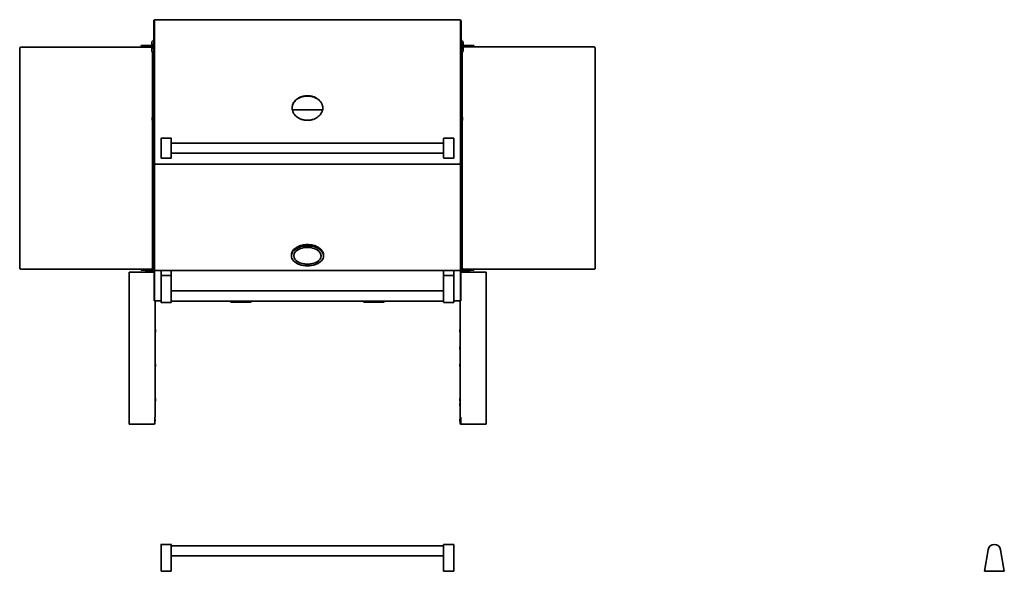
# Model space of a CAD drawing. Extents: x -11 to 97, y -18 to 91.
# Tile 6 of 6: x -11 to 85, y 37 to 91. Entities that reach past the tile are written whole.
import ezdxf

# ---------------------------------------------------------------- set-up
doc = ezdxf.new("R2010")
doc.units = 0
doc.header["$MEASUREMENT"] = 0

msp = doc.modelspace()

# ---------------------------------------------------------------- linework, layer by layer
at = {"color": 7, "lineweight": 35}
for p, q in [((1.981, 91.117), (2.04, 91.117)), ((1.981, 89.065), (1.981, 91.117)), ((2.125, 91.164), (2.04, 91.164)), ((2.04, 89.089), (2.04, 91.164)), ((2.04, 89.065), (2.04, 91.117)), ((2.125, 91.164), (2.125, 91.164)), ((31.875, 91.164), (2.125, 91.164)), ((31.959, 91.164), (31.875, 91.164)), ((31.875, 91.164), (31.875, 91.164)), ((31.959, 91.164), (31.959, 89.089)), ((31.959, 91.084), (32.019, 91.084)), ((32.019, 89.031), (32.019, 91.084)), ((0.988, 88.647), (0.738, 88.647)), ((0.738, 88.572), (0.738, 88.647)), ((0.738, 88.572), (0.988, 88.572)), ((1.785, 88.647), (0.988, 88.647)), ((1.785, 88.572), (0.988, 88.572)), ((1.175, 88.485), (1.175, 88.572)), ((1.425, 88.485), (1.425, 88.572)), ((1.785, 88.163), (1.785, 88.913)), ((1.981, 89.065), (1.981, 88.852)), ((1.981, 80.629), (1.981, 88.852)), ((2.04, 88.925), (2.04, 89.089)), ((2.04, 88.852), (2.04, 89.065)), ((2.04, 80.629), (2.04, 88.852)), ((31.959, 89.089), (31.959, 88.87)), ((31.959, 88.87), (31.959, 80.586)), ((32.019, 88.819), (32.019, 89.031)), ((32.019, 80.596), (32.019, 88.819)), ((32.215, 88.163), (32.215, 88.913)), ((33.012, 88.647), (32.215, 88.647)), ((33.012, 88.572), (32.215, 88.572)), ((32.575, 88.5), (32.575, 88.572)), ((32.825, 88.5), (32.825, 88.572)), ((33.262, 88.647), (33.012, 88.647)), ((33.012, 88.572), (33.262, 88.572)), ((33.262, 88.647), (33.262, 88.572)), ((-11.065, 88.448), (-11.137, 88.448)), ((-11.137, 88.448), (-11.137, 66.823)), ((-11.065, 88.485), (1.785, 88.485)), ((-11.065, 88.448), (-11.065, 88.485)), ((-11.065, 88.448), (-11.065, 88.413)), ((1.863, 87.982), (1.863, 81.671)), ((32.137, 81.671), (32.137, 87.982)), ((32.215, 88.5), (45.065, 88.5)), ((45.065, 88.463), (45.065, 88.5)), ((45.065, 88.428), (45.065, 88.463)), ((45.065, 88.463), (45.137, 88.463)), ((45.137, 66.838), (45.137, 88.463)), ((1.981, 74.127), (1.981, 82.197)), ((15.5, 82.549), (15.5, 82.548)), ((18.48, 82.352), (15.52, 82.352)), ((18.5, 82.549), (18.5, 82.548)), ((1.831, 81.602), (1.831, 81.525)), ((1.831, 81.525), (1.831, 81.356)), ((1.863, 81.287), (1.863, 66.823)), ((1.981, 81.692), (1.921, 81.692)), ((1.981, 81.266), (1.921, 81.266)), ((1.981, 81.559), (1.981, 81.692)), ((1.981, 81.266), (1.981, 81.559)), ((32.019, 81.692), (32.079, 81.692)), ((32.019, 81.266), (32.079, 81.266)), ((32.137, 66.838), (32.137, 81.287)), ((32.169, 81.451), (32.169, 81.602)), ((32.169, 81.356), (32.169, 81.451)), ((1.981, 80.629), (1.981, 80.061)), ((1.981, 80.061), (1.981, 77.243)), ((2.04, 80.586), (2.04, 80.629)), ((2.04, 80.061), (2.04, 80.629)), ((2.04, 79.998), (2.04, 80.586)), ((2.04, 80.061), (2.04, 77.243)), ((2.04, 77.113), (2.04, 79.998)), ((31.959, 80.586), (31.959, 79.998)), ((31.959, 77.113), (31.959, 79.998)), ((32.019, 80.027), (32.019, 80.596)), ((32.025, 80.55), (32.019, 80.55)), ((32.025, 80.058), (32.019, 80.058)), ((32.019, 80.027), (32.019, 77.21)), ((32.112, 80.365), (32.112, 80.428)), ((32.112, 80.196), (32.112, 80.365)), ((32.112, 80.18), (32.112, 80.196)), ((2.687, 79.216), (2.687, 79.575)), ((2.687, 79.216), (2.687, 78.024)), ((3.667, 79.595), (2.707, 79.595)), ((3.687, 79.575), (3.687, 79.216)), ((3.687, 78.024), (3.687, 79.216)), ((3.687, 79.12), (30.312, 79.12)), ((30.312, 79.216), (30.312, 79.575)), ((30.312, 79.216), (30.312, 78.024)), ((30.332, 79.595), (31.292, 79.595)), ((31.312, 79.575), (31.312, 79.216)), ((31.312, 78.024), (31.312, 79.216)), ((2.687, 77.665), (2.687, 78.024)), ((3.687, 78.12), (30.312, 78.12)), ((3.687, 78.024), (3.687, 77.665)), ((30.312, 77.665), (30.312, 78.024)), ((31.312, 78.024), (31.312, 77.665)), ((2.04, 74.158), (2.04, 77.113)), ((2.04, 74.127), (2.04, 77.113)), ((2.04, 77.113), (2.125, 77.113)), ((2.125, 77.113), (2.125, 77.058)), ((31.875, 77.058), (2.125, 77.058)), ((2.687, 77.665), (2.687, 77.665)), ((3.667, 77.645), (2.707, 77.645)), ((3.667, 77.645), (2.707, 77.645)), ((3.687, 77.665), (3.687, 77.665)), ((30.312, 77.665), (30.312, 77.665)), ((31.292, 77.645), (30.332, 77.645)), ((30.332, 77.645), (31.292, 77.645)), ((31.312, 77.665), (31.312, 77.665)), ((31.959, 77.113), (31.875, 77.113)), ((31.875, 77.113), (31.875, 77.058)), ((31.897, 77.088), (31.897, 77.113)), ((31.959, 77.105), (31.959, 74.158)), ((32.019, 74.127), (32.019, 77.21)), ((32.025, 75.3), (32.019, 75.3)), ((32.112, 75.177), (32.112, 75.178)), ((32.112, 75.035), (32.112, 75.177)), ((2.04, 73.886), (2.04, 74.158)), ((31.959, 74.158), (31.959, 73.826)), ((32.025, 74.808), (32.019, 74.808)), ((32.112, 74.93), (32.112, 75.035)), ((1.981, 74.127), (1.981, 73.804)), ((1.981, 66.89), (1.981, 73.804)), ((2.04, 73.804), (2.04, 74.127)), ((2.04, 66.89), (2.04, 73.804)), ((31.959, 73.826), (31.959, 66.86)), ((32.019, 73.804), (32.019, 74.127)), ((32.019, 66.89), (32.019, 73.804)), ((1.947, 70.89), (1.947, 70.87)), ((1.947, 70.884), (1.947, 70.875)), ((1.947, 70.883), (1.947, 70.881)), ((1.947, 70.873), (1.947, 70.875)), ((1.947, 70.873), (1.947, 70.87)), ((1.947, 70.872), (1.947, 70.871)), ((1.947, 70.871), (1.947, 70.871)), ((1.947, 70.87), (1.947, 70.787)), ((1.947, 70.787), (1.947, 70.718)), ((1.947, 70.732), (1.947, 70.731)), ((1.947, 70.731), (1.947, 70.72)), ((1.947, 70.72), (1.947, 70.721)), ((1.947, 70.72), (1.947, 70.717)), ((1.947, 70.718), (1.947, 70.712)), ((32.052, 70.87), (32.052, 70.89)), ((32.052, 70.786), (32.052, 70.87)), ((32.052, 70.718), (32.052, 70.786)), ((32.052, 70.712), (32.052, 70.718)), ((15.425, 68.192), (15.425, 68.102)), ((18.575, 68.192), (18.575, 68.102)), ((-11.065, 66.823), (-11.137, 66.823)), ((-11.065, 66.858), (-11.065, 66.823)), ((-11.065, 66.823), (-11.065, 66.786)), ((0.924, 66.786), (-11.065, 66.786)), ((-0.435, 66.508), (-0.138, 66.508)), ((-0.435, 51.671), (-0.435, 66.508)), ((-0.244, 66.786), (0.738, 66.786)), ((1.952, 66.508), (-0.138, 66.508)), ((0.988, 66.786), (0.738, 66.786)), ((0.738, 66.712), (0.738, 66.786)), ((0.738, 66.712), (0.988, 66.712)), ((0.988, 66.786), (1.956, 66.786)), ((0.988, 66.712), (1.956, 66.712)), ((1.139, 66.712), (1.156, 66.712)), ((1.156, 66.712), (1.462, 66.712)), ((1.161, 66.527), (1.991, 66.527)), ((1.791, 66.858), (1.791, 66.823)), ((1.863, 66.823), (1.791, 66.823)), ((1.791, 66.823), (1.791, 66.786)), ((1.791, 66.822), (1.863, 66.822)), ((1.863, 66.823), (1.863, 66.822)), ((1.863, 66.822), (1.863, 66.786)), ((1.981, 66.89), (1.981, 66.713)), ((2.04, 66.713), (1.981, 66.713)), ((2, 64.403), (2, 66.626)), ((2.04, 66.86), (2.04, 66.89)), ((2.04, 66.713), (2.04, 66.89)), ((2.04, 66.677), (2.04, 66.86)), ((31.959, 66.677), (2.04, 66.677)), ((2.048, 66.636), (2.048, 64.402)), ((2.048, 64.403), (2.048, 66.626)), ((2.067, 66.677), (2.072, 66.669)), ((2.687, 66.197), (2.687, 66.657)), ((2.707, 66.677), (3.667, 66.677)), ((3.687, 66.657), (3.687, 66.197)), ((30.312, 66.197), (30.312, 66.657)), ((30.332, 66.677), (31.292, 66.677)), ((31.312, 66.657), (31.312, 66.197)), ((31.933, 66.677), (31.928, 66.669)), ((31.952, 66.636), (31.952, 64.402)), ((31.952, 64.403), (31.952, 66.626)), ((31.959, 66.86), (31.959, 66.677)), ((32.019, 66.713), (31.959, 66.713)), ((32, 64.403), (32, 66.626)), ((32.009, 66.527), (32.839, 66.527)), ((32.009, 66.491), (32.042, 66.491)), ((32.009, 66.484), (32.032, 66.484)), ((32.019, 66.713), (32.019, 66.89)), ((32.044, 66.786), (33.012, 66.786)), ((32.044, 66.712), (33.012, 66.712)), ((32.098, 66.508), (34.187, 66.508)), ((32.137, 66.873), (32.137, 66.837)), ((32.137, 66.838), (32.209, 66.838)), ((32.137, 66.837), (32.137, 66.801)), ((32.209, 66.837), (32.137, 66.837)), ((32.209, 66.801), (32.137, 66.801)), ((32.209, 66.838), (32.209, 66.873)), ((32.209, 66.838), (32.209, 66.801)), ((45.065, 66.801), (32.209, 66.801)), ((34.244, 66.801), (32.387, 66.801)), ((32.538, 66.712), (32.861, 66.712)), ((32.575, 66.801), (32.575, 66.786)), ((32.825, 66.801), (32.825, 66.786)), ((33.262, 66.786), (33.012, 66.786)), ((33.012, 66.712), (33.262, 66.712)), ((33.262, 66.786), (33.262, 66.712)), ((34.485, 66.508), (34.187, 66.508)), ((34.485, 66.508), (34.485, 51.671)), ((45.065, 66.838), (45.065, 66.873)), ((45.065, 66.838), (45.137, 66.838)), ((45.065, 66.838), (45.065, 66.801)), ((2.687, 66.177), (2.707, 66.177)), ((2.687, 64.076), (2.687, 66.177)), ((3.667, 66.177), (2.707, 66.177)), ((3.667, 66.177), (3.687, 66.177)), ((3.687, 66.177), (3.687, 64.076)), ((30.312, 66.177), (30.332, 66.177)), ((30.312, 64.076), (30.312, 66.177)), ((30.332, 66.177), (31.292, 66.177)), ((31.292, 66.177), (31.312, 66.177)), ((31.312, 66.177), (31.312, 64.076)), ((3.687, 64.677), (30.312, 64.677)), ((2, 64.403), (2, 63.715)), ((2.048, 63.715), (2, 63.715)), ((2.048, 64.403), (2.048, 63.715)), ((2.048, 63.715), (2.048, 64.402)), ((2.687, 63.715), (2.048, 63.715)), ((2.112, 63.715), (2.112, 52.358)), ((2.687, 64.076), (2.687, 63.572)), ((3.667, 63.552), (2.707, 63.552)), ((3.687, 63.572), (3.687, 64.076)), ((3.687, 63.677), (30.312, 63.677)), ((9.515, 63.592), (9.513, 63.677)), ((9.545, 63.563), (10.717, 63.563)), ((10.283, 63.563), (9.545, 63.563)), ((9.642, 63.677), (9.643, 63.592)), ((9.655, 63.677), (9.655, 63.568)), ((9.685, 63.592), (9.683, 63.677)), ((10.238, 63.677), (10.238, 63.592)), ((10.241, 63.677), (10.241, 63.568)), ((11.455, 63.563), (10.283, 63.563)), ((10.314, 63.592), (10.314, 63.677)), ((10.717, 63.563), (11.455, 63.563)), ((10.987, 63.677), (10.986, 63.592)), ((11.045, 63.677), (11.045, 63.568)), ((11.052, 63.592), (11.054, 63.677)), ((11.452, 63.677), (11.449, 63.592)), ((11.453, 63.677), (11.453, 63.568)), ((11.467, 63.592), (11.469, 63.677)), ((11.485, 63.592), (11.487, 63.677)), ((22.515, 63.592), (22.513, 63.677)), ((22.545, 63.563), (23.862, 63.563)), ((23.138, 63.563), (22.545, 63.563)), ((22.575, 63.677), (22.577, 63.592)), ((22.59, 63.677), (22.59, 63.568)), ((22.607, 63.592), (22.605, 63.677)), ((23.09, 63.677), (23.091, 63.592)), ((23.096, 63.677), (23.096, 63.568)), ((24.455, 63.563), (23.138, 63.563)), ((23.163, 63.592), (23.162, 63.677)), ((23.845, 63.677), (23.844, 63.592)), ((23.862, 63.563), (24.455, 63.563)), ((23.911, 63.677), (23.911, 63.568)), ((23.916, 63.592), (23.917, 63.677)), ((24.398, 63.677), (24.396, 63.592)), ((24.412, 63.677), (24.412, 63.568)), ((24.425, 63.592), (24.428, 63.677)), ((24.485, 63.592), (24.487, 63.677)), ((30.312, 64.076), (30.312, 63.572)), ((30.332, 63.552), (31.292, 63.552)), ((31.312, 63.572), (31.312, 64.076)), ((31.952, 63.715), (31.312, 63.715)), ((31.937, 52.358), (31.937, 63.715)), ((31.952, 64.403), (31.952, 63.715)), ((31.952, 63.715), (31.952, 64.402)), ((31.952, 63.715), (32, 63.715)), ((32, 64.403), (32, 63.715)), ((2.158, 60.826), (2.158, 60.827)), ((2.158, 60.769), (2.158, 60.826)), ((2.158, 60.769), (2.158, 60.727)), ((31.892, 60.827), (31.892, 60.798)), ((31.892, 60.822), (31.892, 60.756)), ((31.892, 60.732), (31.892, 60.798)), ((31.892, 60.756), (31.892, 60.727)), ((31.937, 60.933), (31.937, 60.843)), ((31.937, 60.843), (31.937, 60.621)), ((31.892, 59.139), (31.892, 59.109)), ((31.892, 59.135), (31.892, 59.07)), ((31.892, 59.109), (31.892, 59.043)), ((31.892, 59.039), (31.892, 59.07)), ((2.158, 57.401), (2.158, 57.452)), ((2.158, 57.401), (2.158, 57.352)), ((31.892, 57.452), (31.892, 57.42)), ((31.892, 57.448), (31.892, 57.383)), ((31.892, 57.355), (31.892, 57.42)), ((31.892, 57.383), (31.892, 57.352)), ((31.937, 57.558), (31.937, 57.46)), ((31.937, 57.46), (31.937, 57.246)), ((2.158, 54.075), (2.158, 54.077)), ((2.158, 54.075), (2.158, 54.013)), ((2.158, 53.977), (2.158, 54.013)), ((31.892, 54.077), (31.892, 54.041)), ((31.892, 54.075), (31.892, 54.013)), ((31.892, 53.979), (31.892, 54.041)), ((31.892, 54.013), (31.892, 53.977)), ((31.937, 54.183), (31.937, 54.071)), ((31.937, 54.071), (31.937, 53.871)), ((31.892, 53.608), (31.892, 53.58)), ((31.892, 53.537), (31.892, 53.603)), ((31.892, 53.58), (31.892, 53.513)), ((31.892, 53.537), (31.892, 53.508)), ((2.065, 52.358), (2.065, 51.771)), ((2.065, 52.358), (2.112, 52.358)), ((2.108, 52.077), (2.108, 52.043)), ((2.108, 51.98), (2.108, 52.043)), ((31.892, 52.077), (31.892, 52.027)), ((31.892, 52.077), (31.892, 52.027)), ((31.892, 52.077), (31.892, 52.035)), ((31.892, 52.077), (31.892, 52.041)), ((31.892, 52.077), (31.892, 52.045)), ((31.892, 52.077), (31.892, 52.048)), ((31.892, 52.076), (31.892, 52.019)), ((31.892, 52.013), (31.892, 52.075)), ((31.892, 52.073), (31.892, 52.008)), ((31.892, 52.072), (31.892, 52.006)), ((31.892, 52.048), (31.892, 51.982)), ((31.892, 52.045), (31.892, 51.98)), ((31.892, 52.041), (31.892, 51.979)), ((31.892, 52.035), (31.892, 51.978)), ((31.892, 52.027), (31.892, 51.977)), ((31.892, 52.027), (31.892, 51.977)), ((31.892, 51.977), (31.892, 52.019)), ((31.892, 51.977), (31.892, 52.013)), ((31.892, 51.977), (31.892, 52.008)), ((31.892, 52.006), (31.892, 51.977)), ((31.937, 52.358), (31.937, 52.346)), ((31.937, 52.358), (31.985, 52.358)), ((31.937, 52.346), (31.937, 52.183)), ((31.937, 52.346), (31.973, 52.346)), ((31.937, 52.339), (31.937, 51.724)), ((31.937, 52.339), (31.973, 52.339)), ((31.937, 52.183), (31.937, 52.027)), ((31.937, 52.027), (31.937, 51.871)), ((31.973, 52.358), (31.973, 52.346)), ((31.973, 52.346), (31.973, 52.339)), ((31.973, 52.339), (31.973, 51.724)), ((31.978, 52.104), (31.973, 52.104)), ((31.978, 51.743), (31.978, 52.358)), ((31.985, 51.771), (31.985, 52.358)), ((-0.435, 51.671), (-0.138, 51.671)), ((1.952, 51.671), (-0.138, 51.671)), ((1.991, 51.652), (1.161, 51.652)), ((2.062, 51.724), (2.062, 51.758)), ((2.108, 51.977), (2.108, 51.98)), ((31.937, 51.871), (31.937, 51.731)), ((31.937, 51.731), (31.937, 51.73)), ((31.978, 51.95), (31.973, 51.95)), ((31.978, 51.95), (31.973, 51.95)), ((31.978, 51.95), (31.973, 51.95)), ((31.978, 51.95), (31.973, 51.95)), ((31.978, 51.95), (31.973, 51.95)), ((31.978, 51.743), (31.992, 51.743)), ((32.033, 51.695), (32.009, 51.695)), ((32.042, 51.688), (32.009, 51.688)), ((32.839, 51.652), (32.009, 51.652)), ((32.098, 51.671), (34.187, 51.671)), ((34.485, 51.671), (34.187, 51.671)), ((2.687, 39.893), (2.687, 39.39)), ((3.667, 39.913), (2.707, 39.913)), ((3.687, 39.39), (3.687, 39.893)), ((3.687, 39.788), (30.312, 39.788)), ((30.312, 39.893), (30.312, 39.39)), ((30.332, 39.913), (31.292, 39.913)), ((31.312, 39.39), (31.312, 39.893)), ((2.687, 37.288), (2.687, 39.39)), ((3.687, 39.39), (3.687, 37.288)), ((3.687, 38.788), (30.312, 38.788)), ((30.312, 37.288), (30.312, 39.39)), ((31.312, 39.39), (31.312, 37.288)), ((83.185, 37.288), (83.544, 39.393)), ((84.776, 39.393), (85.135, 37.288)), ((2.707, 37.288), (2.687, 37.288)), ((2.707, 37.288), (3.667, 37.288)), ((3.667, 37.288), (2.707, 37.288)), ((3.687, 37.288), (3.667, 37.288)), ((30.332, 37.288), (30.312, 37.288)), ((30.332, 37.288), (31.292, 37.288)), ((30.332, 37.288), (31.292, 37.288)), ((31.312, 37.288), (31.292, 37.288)), ((83.205, 37.288), (83.185, 37.288)), ((85.114, 37.288), (83.205, 37.288)), ((85.135, 37.288), (85.114, 37.288))]:
    msp.add_line(p, q, dxfattribs=at)
for points in [[(15.5, 82.549), (15.501, 82.601), (15.506, 82.654), (15.513, 82.706), (15.523, 82.757), (15.535, 82.808), (15.551, 82.858), (15.569, 82.908), (15.59, 82.957), (15.614, 83.005)], [(15.5, 82.538), (15.502, 82.589), (15.507, 82.64), (15.514, 82.691), (15.524, 82.741), (15.537, 82.791), (15.552, 82.84), (15.57, 82.888), (15.591, 82.936), (15.614, 82.983)], [(15.939, 83.39), (15.975, 83.417), (16.012, 83.443), (16.05, 83.469), (16.079, 83.487), (16.108, 83.504), (16.169, 83.538), (16.231, 83.568), (16.294, 83.596), (16.359, 83.622), (16.426, 83.645)], [(15.939, 83.367), (15.975, 83.395), (16.012, 83.421), (16.05, 83.447), (16.079, 83.465), (16.108, 83.482), (16.169, 83.515), (16.231, 83.546), (16.294, 83.574), (16.359, 83.6), (16.426, 83.623)], [(16.426, 83.645), (16.495, 83.666), (16.566, 83.684), (16.637, 83.7), (16.708, 83.712), (16.781, 83.722), (16.853, 83.729), (16.926, 83.733), (17, 83.734)], [(16.426, 83.623), (16.495, 83.644), (16.566, 83.662), (16.637, 83.677), (16.708, 83.69), (16.781, 83.7), (16.853, 83.707), (16.926, 83.711), (17, 83.712)], [(17, 83.734), (17.074, 83.733), (17.147, 83.729), (17.22, 83.722), (17.292, 83.712), (17.363, 83.7), (17.434, 83.684), (17.505, 83.666), (17.574, 83.645)], [(17, 83.712), (17.074, 83.711), (17.147, 83.707), (17.22, 83.7), (17.292, 83.69), (17.363, 83.677), (17.434, 83.662), (17.505, 83.644), (17.574, 83.623)], [(17.574, 83.645), (17.641, 83.622), (17.706, 83.596), (17.769, 83.568), (17.831, 83.538), (17.892, 83.504), (17.921, 83.487), (17.95, 83.469), (17.988, 83.443), (18.025, 83.417), (18.061, 83.39)], [(17.574, 83.623), (17.641, 83.6), (17.706, 83.574), (17.769, 83.546), (17.831, 83.515), (17.892, 83.482), (17.921, 83.465), (17.95, 83.447), (17.988, 83.421), (18.025, 83.395), (18.061, 83.367)], [(18.061, 83.39), (18.111, 83.348), (18.135, 83.327), (18.159, 83.305), (18.189, 83.275), (18.218, 83.244), (18.246, 83.212), (18.278, 83.173), (18.308, 83.133), (18.336, 83.092), (18.362, 83.049), (18.386, 83.005)], [(18.061, 83.367), (18.111, 83.326), (18.135, 83.305), (18.159, 83.283), (18.189, 83.253), (18.218, 83.222), (18.246, 83.19), (18.278, 83.151), (18.308, 83.111), (18.336, 83.07), (18.362, 83.027), (18.386, 82.983)], [(18.386, 83.005), (18.41, 82.957), (18.431, 82.908), (18.449, 82.858), (18.465, 82.808), (18.477, 82.757), (18.487, 82.706), (18.494, 82.654), (18.499, 82.601), (18.5, 82.549)], [(18.386, 82.983), (18.409, 82.936), (18.43, 82.888), (18.448, 82.84), (18.463, 82.791), (18.476, 82.741), (18.486, 82.691), (18.493, 82.64), (18.498, 82.589), (18.5, 82.538)], [(18.5, 82.549), (18.499, 82.496), (18.494, 82.443), (18.487, 82.391), (18.477, 82.339), (18.464, 82.288), (18.449, 82.237), (18.431, 82.187), (18.41, 82.137), (18.386, 82.089)], [(17, 81.339), (16.926, 81.341), (16.853, 81.345), (16.78, 81.352), (16.708, 81.362), (16.637, 81.375), (16.566, 81.391), (16.495, 81.41), (16.426, 81.432)], [(17.574, 81.432), (17.505, 81.41), (17.434, 81.391), (17.363, 81.375), (17.292, 81.362), (17.22, 81.352), (17.147, 81.345), (17.074, 81.341), (17, 81.339)], [(17, 69.185), (16.92, 69.184), (16.841, 69.18), (16.762, 69.174), (16.683, 69.165), (16.606, 69.154), (16.529, 69.14), (16.454, 69.124), (16.379, 69.106), (16.309, 69.086), (16.249, 69.066), (16.19, 69.045), (16.123, 69.018), (16.057, 68.989), (15.994, 68.958), (15.934, 68.925), (15.895, 68.902), (15.858, 68.877), (15.821, 68.853), (15.787, 68.827), (15.753, 68.801), (15.721, 68.774), (15.684, 68.739), (15.648, 68.704), (15.617, 68.67), (15.588, 68.634), (15.56, 68.596), (15.535, 68.558), (15.512, 68.52), (15.492, 68.481), (15.475, 68.441), (15.459, 68.4), (15.452, 68.377), (15.446, 68.354), (15.44, 68.331), (15.436, 68.308), (15.432, 68.285), (15.427, 68.244), (15.425, 68.209), (15.425, 68.192)], [(16.426, 69.125), (16.506, 69.144), (16.587, 69.16), (16.668, 69.173), (16.75, 69.183), (16.833, 69.191), (16.916, 69.195), (17, 69.196)], [(17, 69.196), (17.084, 69.195), (17.167, 69.191), (17.25, 69.183), (17.332, 69.173), (17.414, 69.16), (17.494, 69.144), (17.574, 69.125)], [(17, 69.185), (17.08, 69.184), (17.159, 69.18), (17.238, 69.174), (17.317, 69.165), (17.394, 69.154), (17.471, 69.14), (17.546, 69.124), (17.621, 69.106), (17.691, 69.086), (17.751, 69.066), (17.81, 69.045), (17.877, 69.018), (17.943, 68.989), (18.006, 68.958), (18.066, 68.925), (18.105, 68.902), (18.142, 68.877), (18.179, 68.853), (18.213, 68.827), (18.247, 68.801), (18.279, 68.774), (18.316, 68.739), (18.352, 68.704), (18.383, 68.67), (18.412, 68.634), (18.44, 68.596), (18.465, 68.558), (18.488, 68.52), (18.508, 68.481), (18.525, 68.441), (18.541, 68.4), (18.548, 68.377), (18.554, 68.354), (18.56, 68.331), (18.564, 68.308), (18.568, 68.285), (18.573, 68.244), (18.575, 68.209), (18.575, 68.192)], [(32, 66.452), (32.009, 66.464), (32.019, 66.474), (32.031, 66.483), (32.035, 66.486)], [(10.241, 63.568), (10.239, 63.575), (10.238, 63.583), (10.238, 63.592)], [(10.314, 63.592), (10.314, 63.583), (10.315, 63.575), (10.317, 63.568)], [(10.979, 63.568), (10.981, 63.571), (10.983, 63.576), (10.986, 63.586), (10.986, 63.592)], [(11.052, 63.592), (11.052, 63.586), (11.051, 63.579), (11.049, 63.574), (11.045, 63.568)], [(23.096, 63.568), (23.093, 63.575), (23.091, 63.583), (23.091, 63.592)], [(23.163, 63.592), (23.163, 63.585), (23.165, 63.577), (23.166, 63.572), (23.168, 63.568)], [(23.839, 63.568), (23.841, 63.572), (23.842, 63.577), (23.844, 63.585), (23.844, 63.592)], [(23.916, 63.592), (23.916, 63.585), (23.914, 63.577), (23.913, 63.572), (23.911, 63.568)], [(2.065, 51.771), (2.062, 51.755), (2.057, 51.74), (2.049, 51.726), (2.04, 51.713), (2.028, 51.702), (2.015, 51.693)], [(32.035, 51.693), (32.02, 51.705), (32.008, 51.718), (31.997, 51.732), (31.991, 51.745), (31.987, 51.757), (31.985, 51.771)]]:
    msp.add_lwpolyline(points, dxfattribs=at)
for centre, radius, start, end in [((2.035, 88.913), 0.25, 102.60285, 180.00001), ((2.222, 88.538), 0.375, 130.07078, 229.92924), ((31.965, 88.913), 0.25, 0, 77.39715), ((31.838, 88.538), 0.375, 298.96443, 61.03557), ((2.035, 88.163), 0.25, 179.99999, 257.39714), ((31.965, 88.163), 0.25, 282.60285, 360), ((1.921, 81.602), 0.09, 90, 180.00001), ((1.921, 81.356), 0.09, 179.99999, 270), ((32.079, 81.602), 0.09, 0, 90), ((32.079, 81.356), 0.09, 270, 360), ((32.025, 80.519), 0.0315, 56.60151, 90), ((32.025, 80.09), 0.0315, 270, 303.39849), ((31.956, 80.415), 0.156, 4.958, 56.60151), ((31.956, 80.194), 0.156, 303.39849, 355.042), ((2.708, 79.575), 0.0201, 90.47687, 180.46916), ((3.667, 79.575), 0.0201, 359.53115, 89.52356), ((30.333, 79.575), 0.0201, 90.47687, 180.46916), ((31.292, 79.575), 0.0201, 359.53115, 89.52356), ((2.103, 77.243), 0.122, 180.00001, 239.26699), ((2.707, 77.665), 0.02, 180.00001, 270), ((2.708, 77.665), 0.0201, 179.53115, 269.52356), ((3.667, 77.665), 0.02, 270, 360), ((3.667, 77.665), 0.0201, 270.47687, 0.46916), ((30.332, 77.665), 0.02, 180.00001, 270), ((30.333, 77.665), 0.0201, 179.53115, 269.52356), ((31.292, 77.665), 0.02, 270, 360), ((31.292, 77.665), 0.0201, 270.47687, 0.46916), ((31.897, 77.21), 0.122, 259.63691, 270), ((31.897, 77.21), 0.122, 270, 360), ((32.025, 75.269), 0.0315, 56.60151, 90), ((31.956, 75.165), 0.156, 4.958, 56.60151), ((32.025, 74.84), 0.0315, 270, 303.39849), ((31.956, 74.944), 0.156, 303.39849, 355.042), ((2.022, 70.89), 0.0749, 123.81307, 180.00001), ((2.022, 70.712), 0.0749, 179.99999, 236.18693), ((31.978, 70.89), 0.0749, 0, 56.18696), ((31.978, 70.712), 0.0749, 303.81307, 360), ((1.161, 66.455), 0.0719, 90, 132.33485), ((1.952, 66.408), 0.1, 61.17367, 90), ((1.956, 66.818), 0.032, 270, 321.06698), ((1.956, 66.818), 0.107, 270, 283.49522), ((1.991, 66.455), 0.0719, 82.48143, 90), ((2.098, 66.626), 0.0978, 125.86432, 180.00001), ((2.098, 66.626), 0.05, 120.74695, 180.00001), ((2.707, 66.657), 0.02, 90, 180.00001), ((3.667, 66.657), 0.02, 0, 90), ((30.332, 66.657), 0.02, 90, 180.00001), ((31.292, 66.657), 0.02, 0, 90), ((31.902, 66.626), 0.05, 360, 59.25305), ((31.902, 66.626), 0.0978, 360, 54.13569), ((32.009, 66.455), 0.0719, 90, 97.50581), ((32.009, 66.455), 0.036, 90, 105.12293), ((32.009, 66.341), 0.143, 89.99468, 93.76951), ((32.009, 66.448), 0.036, 90, 105.13603), ((32.044, 66.818), 0.032, 218.93345, 270), ((32.044, 66.818), 0.107, 256.50478, 270), ((32.098, 66.408), 0.1, 90, 128.98208), ((32.839, 66.455), 0.0719, 47.66515, 90), ((2.707, 66.197), 0.02, 180.00001, 270), ((3.667, 66.197), 0.02, 270, 360), ((30.332, 66.197), 0.02, 180.00001, 270), ((31.292, 66.197), 0.02, 270, 360), ((2.707, 63.572), 0.02, 180.00001, 270), ((3.667, 63.572), 0.02, 270, 360), ((9.545, 63.593), 0.03, 181.5, 270), ((9.676, 64.012), 0.445, 267.35066, 272.6491), ((10.279, 65.058), 1.491, 268.56256, 270.02187), ((10.28, 65.06), 1.493, 269.97925, 271.43674), ((11.012, 64.721), 1.154, 268.3543, 271.64575), ((11.419, 63.593), 0.0302, 302.92375, 358.81901), ((11.445, 63.651), 0.0837, 263.91308, 276.08598), ((11.437, 63.593), 0.0302, 302.92417, 358.81778), ((11.455, 63.593), 0.03, 270, 358.5), ((22.545, 63.593), 0.03, 181.5, 270), ((22.608, 63.593), 0.0306, 180.57649, 234.89923), ((22.605, 63.806), 0.239, 266.38167, 273.61784), ((22.638, 63.593), 0.0306, 180.57608, 234.89955), ((23.132, 64.914), 1.347, 268.4874, 270.023), ((23.133, 64.916), 1.348, 269.97818, 271.51187), ((23.875, 64.927), 1.36, 268.48437, 271.51566), ((24.365, 63.593), 0.0306, 304.96944, 359.39317), ((24.398, 63.799), 0.232, 266.34337, 273.65604), ((24.395, 63.593), 0.0306, 304.97017, 359.39078), ((24.455, 63.593), 0.03, 270, 358.5), ((30.332, 63.572), 0.02, 179.99999, 270), ((31.292, 63.572), 0.02, 270, 360), ((2.113, 60.933), 0.001, 34.15385, 180.00001), ((1.883, 60.777), 0.279, 10.31204, 34.15392), ((1.883, 60.777), 0.279, 325.84609, 349.68787), ((32.167, 60.777), 0.279, 145.84609, 169.68788), ((32.167, 60.777), 0.279, 190.31212, 214.15391), ((31.936, 60.933), 0.001, 359.99999, 145.84615), ((2.113, 60.621), 0.001, 179.99999, 325.84615), ((31.936, 60.621), 0.001, 214.15385, 0.00001), ((32.167, 59.089), 0.279, 145.84609, 169.68789), ((32.167, 59.089), 0.279, 190.31211, 214.15391), ((31.936, 59.246), 0.001, 360, 145.84611), ((31.936, 58.933), 0.001, 214.15389, 0), ((2.113, 57.558), 0.001, 34.1539, 180.00001), ((2.113, 57.246), 0.001, 179.99999, 325.8461), ((1.883, 57.402), 0.279, 10.31213, 34.15391), ((1.883, 57.402), 0.279, 325.84609, 349.68787), ((32.167, 57.402), 0.279, 145.84609, 169.68787), ((32.167, 57.402), 0.279, 190.31213, 214.15391), ((31.936, 57.558), 0.001, 360, 145.84609), ((31.936, 57.246), 0.001, 214.15391, 0), ((2.113, 54.183), 0.001, 34.15391, 179.99999), ((1.883, 54.027), 0.279, 10.31213, 34.15391), ((1.883, 54.027), 0.279, 325.84609, 349.68787), ((32.167, 54.027), 0.279, 145.84608, 169.68787), ((32.167, 54.027), 0.279, 190.31213, 214.15392), ((31.936, 54.183), 0.001, 360, 145.84608), ((2.113, 53.871), 0.001, 180.00001, 325.84609), ((32.167, 53.558), 0.279, 145.84609, 169.68788), ((32.167, 53.558), 0.279, 190.31212, 214.15391), ((31.936, 53.871), 0.001, 214.15392, 0), ((31.936, 53.714), 0.001, 359.99999, 145.84614), ((31.936, 53.402), 0.001, 214.15386, 0.00001), ((1.833, 52.027), 0.279, 10.31312, 34.01685), ((32.167, 52.027), 0.279, 145.84608, 169.68787), ((32.167, 52.027), 0.279, 145.84608, 169.68787), ((32.167, 52.027), 0.279, 145.84612, 169.68789), ((32.167, 52.027), 0.279, 145.84611, 169.68789), ((32.167, 52.027), 0.279, 145.84609, 169.68788), ((31.936, 52.183), 0.001, 0, 145.84608), ((1.161, 51.724), 0.0719, 227.66507, 270), ((1.952, 51.771), 0.1, 270, 308.98209), ((1.991, 51.724), 0.0719, 270, 0), ((1.833, 52.027), 0.279, 325.97514, 349.68688), ((32.167, 52.027), 0.279, 190.31213, 214.15392), ((32.167, 52.027), 0.279, 190.31212, 214.15392), ((32.167, 52.027), 0.279, 190.31211, 214.15388), ((32.167, 52.027), 0.279, 190.31211, 214.15389), ((31.936, 51.871), 0.001, 214.15392, 360), ((31.936, 51.871), 0.001, 214.15385, 0.00001), ((31.936, 51.871), 0.001, 214.15392, 0), ((31.936, 51.871), 0.001, 214.15391, 0), ((31.936, 51.871), 0.001, 214.15385, 0.00001), ((32.009, 51.724), 0.0719, 180.00001, 270), ((32.009, 51.731), 0.036, 181.63226, 270), ((32.009, 51.724), 0.036, 180.00001, 270), ((32.009, 51.833), 0.138, 260.11626, 270.09419), ((32.098, 51.771), 0.1, 231.01792, 270), ((32.839, 51.724), 0.0719, 270, 312.33493), ((2.707, 39.893), 0.02, 90, 179.99999), ((3.667, 39.893), 0.02, 0, 90), ((30.332, 39.893), 0.02, 90, 180.00001), ((31.292, 39.893), 0.02, 0, 90), ((84.16, 39.288), 0.625, 9.67537, 170.32463)]:
    msp.add_arc(centre, radius, start, end, dxfattribs=at)
for centre, major_axis, ratio, start_param, end_param in [((90.329, 43.057), (74.71, -39.958), 0.114003, 3.091693, 3.142675), ((90.331, 43.059), (74.712, -39.933), 0.113962, 3.091633, 3.142614), ((47.485, 86.863), (31.976, 4.449), 0.172793, 3.117519, 3.20206), ((62.295, 106.538), (46.677, 24.457), 0.147004, 3.140511, 3.204941), ((-109.339, 150.076), (127.717, -68.002), 0.088843, 6.24555, 6.284413), ((70.611, 147.87), (-54.683, -66.165), 0.130331, 0.001289, 0.049865), ((0.998, 102.316), (17.076, -20.61), 0.23361, 6.19358, 6.280554), ((17, 68.102), (-1.575, 0), 0.618685, 4.712389, 6.283185), ((17, 68.102), (1.335, 0), 0.618685, 0, 3.141593), ((135.916, -44.27), (120.257, -112.966), 0.089586, 3.084917, 3.109505), ((17, 68.102), (-1.575, 0), 0.618685, 3.141593, 4.712389), ((-10.155, 42.842), (28.508, 25.839), 0.184092, 0.069544, 0.120616), ((17, 68.102), (-1.575, 0), 0.618685, 0, 3.141593), ((17, 68.117), (-1.335, 0), 0.618685, 0.009512, 1.570796), ((17, 68.102), (-1.335, 0), 0.618685, 0, 1.570796), ((17, 68.117), (-1.335, 0), 0.618685, 1.570796, 3.13208), ((17, 68.102), (1.335, 0), 0.618685, 4.712389, 6.283185), ((9.669, 63.593), (0, -0.03), 0.849998, 4.737441, 5.725888), ((9.71, 63.593), (0, -0.03), 0.850313, 4.73993, 5.727658)]:
    msp.add_ellipse(centre, major_axis=major_axis, ratio=ratio, start_param=start_param, end_param=end_param, dxfattribs=at)

doc.saveas('drawing.dxf')
